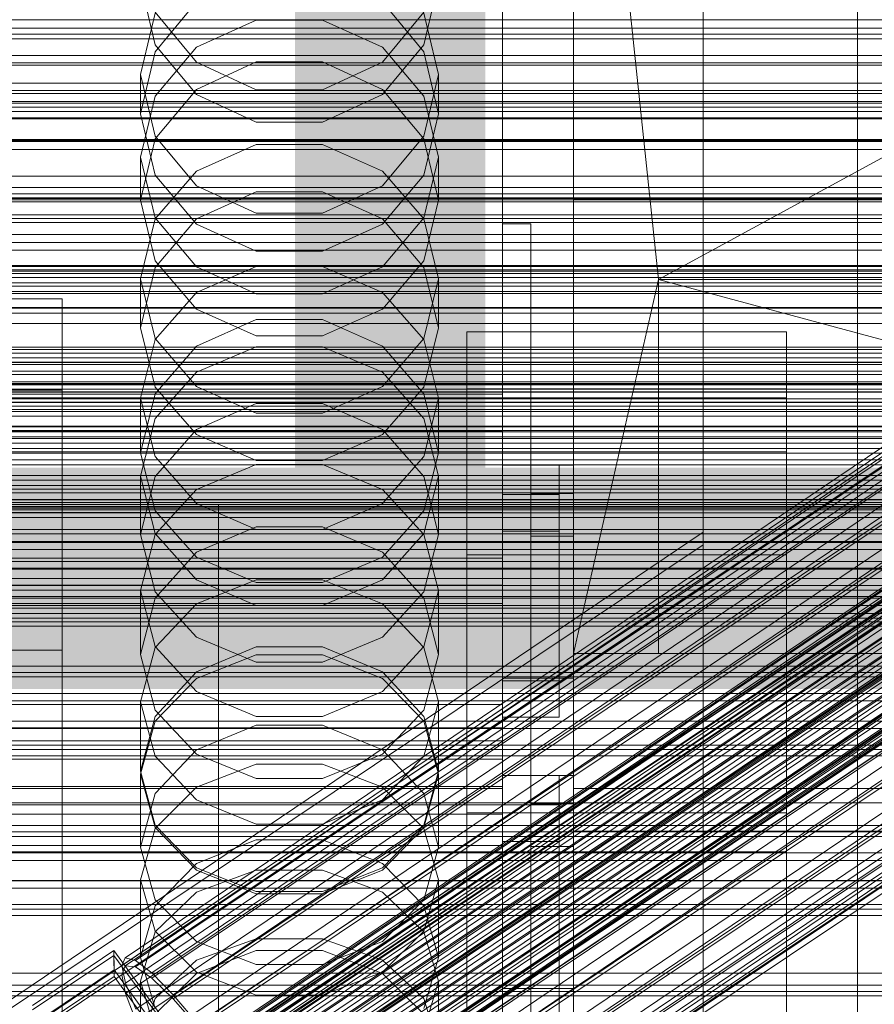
# Model space of a CAD drawing. Header units: millimetres. Extents: x -2233 to 61924, y -68080 to 6847.
# Tile 160 of 256: x 132 to 252, y -34520 to -34382. Entities that reach past the tile are written whole.
import ezdxf

# ---------------------------------------------------------------- set-up
doc = ezdxf.new("R2010")
doc.units = ezdxf.units.MM
for name, color, linetype, lineweight in [('COTAS_O', 1, 'Continuous', 0), ('COTAS_P', 1, 'Continuous', 0), ('frontal_briquetadora', 7, 'Continuous', 0), ('frontal_C01', 7, 'Continuous', 0), ('frontal_C02', 7, 'Continuous', 0), ('frontal_C03', 7, 'Continuous', 0), ('frontal_mezcladora', 7, 'Continuous', 0), ('frontal_secador', 7, 'Continuous', 0), ('frontal_tolva', 7, 'Continuous', 0), ('frontal_tolva-C01', 7, 'Continuous', 0)]:
    doc.layers.add(name, color=color, linetype=linetype, lineweight=lineweight)
doc.dimstyles.new('R19_100', dxfattribs={"dimtxt": 250, "dimasz": 150, "dimexe": 150, "dimexo": 80, "dimgap": 100, "dimtad": 1, "dimtih": 1, "dimtoh": 1, "dimdsep": 46, "dimcen": 0.09, "dimadec": 0, "dimazin": 0, "dimtfac": 1, "dimtdec": 4, "dimtofl": 0, "dimtmove": 0, "dimatfit": 3, "dimfxl": 1, "dimtolj": 1, "dimtzin": 0, "dimarcsym": 0})

# ---------------------------------------------------------------- blocks, each defined once
blk = doc.blocks.new('DIM_R28_48')
at = {"layer": 'COTAS_P'}
for p, q in [((-1750, -34600), (-1600, -34555)), ((2600, -34600), (2450, -34555)), ((-1750, -35500), (-1750, -34600)), ((-1750, -34600), (2600, -34600)), ((-1750, -34600), (-1600, -34645)), ((2600, -34600), (2450, -34645)), ((2600, -35500), (2600, -34600))]:
    blk.add_line(p, q, dxfattribs=at)
blk.add_text('4350 P', height=250, dxfattribs=at).set_placement((425, -34500))
blk = doc.blocks.new('DIM_R28_50')
at = {"layer": 'COTAS_P'}
for p, q in [((1705.78, -34504.95), (1551.9, -34475.9)), ((-194.22, -34704.95), (1705.78, -34504.95)), ((1705.78, -34504.95), (1561.32, -34565.4)), ((1800, -35400), (1705.78, -34504.95)), ((-194.22, -34704.95), (-49.75, -34644.49)), ((-100, -35600), (-194.22, -34704.95)), ((-194.22, -34704.95), (-40.33, -34734))]:
    blk.add_line(p, q, dxfattribs=at)
blk.add_text('1910.5 P', height=250, rotation=6.009, dxfattribs=at).set_placement((745.32, -34505.49))
blk = doc.blocks.new('DIM_R28_52')
at = {"layer": 'COTAS_O'}
for p, q in [((-1725, -33700), (-1575, -33655)), ((1725, -33700), (1575, -33655)), ((-1725, -34400), (-1725, -33700)), ((-1725, -33700), (1725, -33700)), ((-1725, -33700), (-1575, -33745)), ((1725, -33700), (1575, -33745)), ((1725, -34400), (1725, -33700))]:
    blk.add_line(p, q, dxfattribs=at)
blk.add_text('3450 O', height=250, dxfattribs=at).set_placement((0, -33600))
blk = doc.blocks.new('DIM_R28_53')
at = {"layer": 'COTAS_P'}
for p, q in [((-150, -32300), (550, -32300)), ((550, -32300), (505, -32450)), ((550, -34900), (550, -32300)), ((550, -32300), (595, -32450)), ((550, -34900), (505, -34750)), ((550, -34900), (595, -34750)), ((-150, -34900), (550, -34900))]:
    blk.add_line(p, q, dxfattribs=at)
blk.add_text('2600 P', height=250, rotation=90, dxfattribs=at).set_placement((450, -33600))
blk = doc.blocks.new('DIM_R28_56')
at = {"layer": 'COTAS_O'}
for p, q in [((-650, -34200), (-500, -34155)), ((650, -34200), (500, -34155)), ((-650, -34900), (-650, -34200)), ((-650, -34200), (650, -34200)), ((-650, -34200), (-500, -34245)), ((650, -34200), (500, -34245)), ((650, -34900), (650, -34200))]:
    blk.add_line(p, q, dxfattribs=at)
blk.add_text('1300 O', height=250, dxfattribs=at).set_placement((0, -34100))
blk = doc.blocks.new('DIM_R28_61')
at = {"layer": 'COTAS_P'}
for p, q in [((-305, -34680), (395, -34680)), ((395, -34680), (350, -34830)), ((395, -36000), (395, -34680)), ((395, -34680), (440, -34830)), ((395, -36000), (350, -35850)), ((395, -36000), (440, -35850)), ((-305, -36000), (395, -36000))]:
    blk.add_line(p, q, dxfattribs=at)
blk.add_text('1320 P', height=250, rotation=90, dxfattribs=at).set_placement((295, -35340))

msp = doc.modelspace()

# ---------------------------------------------------------------- linework, layer by layer
at = {"layer": 'frontal_briquetadora'}
for p, q in [((210, -34680), (210, -33820)), ((210, -34060), (210, -34490)), ((210, -34496), (210, -34060)), ((210, -34680), (210, -34260)), ((210, -34496), (210, -34260)), ((210, -34305), (210, -34471)), ((222, -34418.333), (210, -34305)), ((210, -34680), (210, -34305)), ((210, -34305), (210, -34496)), ((430, -34305), (222, -34418.333)), ((200, -34383.153), (200, -34372.127)), ((200, -34383.24), (200, -34372.205)), ((200, -34372.717), (200, -34391.832)), ((200, -34373.318), (200, -34392.425)), ((200, -34393.018), (200, -34373.92)), ((200, -34375.844), (200, -34386.064)), ((200, -34375.925), (200, -34386.153)), ((151.08, -34385.296), (149, -34376.522)), ((191, -34376.522), (188.92, -34385.296)), ((151.08, -34386.283), (156.906, -34379.254)), ((183.094, -34379.254), (188.92, -34386.283)), ((200, -34379.318), (200, -34388.707)), ((200, -34379.401), (200, -34388.798)), ((151.08, -34380.809), (149, -34389.484)), ((151.08, -34380.664), (156.907, -34387.722)), ((183.093, -34387.722), (188.92, -34380.664)), ((191, -34389.484), (188.92, -34380.809)), ((156.907, -34385.622), (165.327, -34381.804)), ((165.327, -34381.804), (174.673, -34381.804)), ((174.673, -34381.804), (183.093, -34385.622)), ((200, -34391.516), (200, -34383.153)), ((200, -34391.61), (200, -34383.24)), ((156.906, -34392.292), (151.08, -34385.296)), ((151.08, -34392.502), (156.907, -34385.622)), ((183.093, -34385.622), (188.92, -34392.502)), ((188.92, -34385.296), (183.094, -34392.292)), ((149, -34394.99), (151.08, -34386.283)), ((188.92, -34386.283), (191, -34394.99)), ((200, -34386.064), (200, -34393.549)), ((200, -34386.153), (200, -34393.644)), ((165.326, -34387.688), (156.906, -34391.571)), ((156.907, -34387.722), (165.327, -34391.639)), ((174.674, -34387.688), (165.326, -34387.688)), ((174.673, -34391.639), (183.093, -34387.722)), ((183.094, -34391.571), (174.674, -34387.688)), ((149, -34389.484), (149, -34394.99)), ((149, -34389.484), (151.08, -34398.159)), ((188.92, -34398.159), (191, -34389.484)), ((191, -34389.484), (191, -34394.99)), ((200, -34388.707), (200, -34395.296)), ((200, -34388.798), (200, -34395.393)), ((149, -34401.081), (151.08, -34392.502)), ((156.906, -34391.571), (151.08, -34398.53)), ((165.326, -34396.159), (156.906, -34392.292)), ((165.327, -34391.639), (174.673, -34391.639)), ((183.094, -34392.292), (174.674, -34396.159)), ((188.92, -34398.53), (183.094, -34391.571)), ((188.92, -34392.502), (191, -34401.081)), ((200, -34397.01), (200, -34391.516)), ((200, -34397.108), (200, -34391.61)), ((200, -34391.832), (200, -34410.648)), ((200, -34392.425), (200, -34411.23)), ((200, -34411.813), (200, -34393.018)), ((200, -34393.549), (200, -34398.115)), ((200, -34393.644), (200, -34398.214)), ((151.08, -34403.634), (149, -34394.99)), ((191, -34394.99), (188.92, -34403.634)), ((200, -34395.296), (200, -34398.924)), ((200, -34395.393), (200, -34399.023)), ((174.674, -34396.159), (165.326, -34396.159)), ((151.08, -34398.159), (156.907, -34405.116)), ((183.093, -34405.116), (188.92, -34398.159)), ((200, -34399.5), (200, -34397.01)), ((200, -34399.6), (200, -34397.108)), ((200, -34398.115), (200, -34399.65)), ((200, -34398.214), (200, -34399.75)), ((210, -34399.964), (210, -34398.226)), ((151.08, -34398.53), (149, -34407.145)), ((156.907, -34403.051), (165.327, -34399.304)), ((165.327, -34399.304), (174.673, -34399.304)), ((174.673, -34399.304), (183.093, -34403.051)), ((191, -34407.145), (188.92, -34398.53)), ((200, -34398.924), (200, -34399.5)), ((200, -34399.023), (200, -34399.6)), ((149, -34401.081), (149, -34407.145)), ((151.08, -34409.66), (149, -34401.081)), ((191, -34401.081), (188.92, -34409.66)), ((191, -34401.081), (191, -34407.145)), ((210, -34403.095), (210, -34399.964)), ((151.08, -34409.801), (156.907, -34403.051)), ((156.906, -34410.517), (151.08, -34403.634)), ((183.093, -34403.051), (188.92, -34409.801)), ((188.92, -34403.634), (183.094, -34410.517)), ((210, -34407), (210, -34403.095)), ((156.907, -34405.116), (165.327, -34408.976)), ((174.673, -34408.976), (183.093, -34405.116)), ((165.326, -34405.988), (156.906, -34409.807)), ((174.674, -34405.988), (165.326, -34405.988)), ((183.094, -34409.807), (174.674, -34405.988)), ((149, -34407.145), (151.08, -34415.689)), ((188.92, -34415.689), (191, -34407.145)), ((210, -34407), (452, -34407)), ((210, -34407), (210, -34410.905)), ((165.327, -34408.976), (174.673, -34408.976)), ((149, -34418.219), (151.08, -34409.801)), ((156.907, -34416.54), (151.08, -34409.66)), ((156.906, -34409.807), (151.08, -34416.648)), ((165.326, -34414.319), (156.906, -34410.517)), ((183.094, -34410.517), (174.674, -34414.319)), ((188.92, -34409.66), (183.093, -34416.54)), ((188.92, -34416.648), (183.094, -34409.807)), ((188.92, -34409.801), (191, -34418.219)), ((200, -34454.149), (200, -34410.477)), ((200, -34410.477), (200, -34448.619)), ((204, -34410.477), (200, -34410.477)), ((200, -34410.648), (200, -34429.115)), ((204, -34410.477), (204, -34454.149)), ((204, -34448.619), (204, -34410.477)), ((200, -34411.23), (200, -34429.686)), ((200, -34430.257), (200, -34411.813)), ((210, -34410.905), (210, -34414.036)), ((174.674, -34414.319), (165.326, -34414.319)), ((210, -34414.036), (210, -34415.774)), ((151.08, -34415.689), (156.906, -34422.488)), ((183.094, -34422.488), (188.92, -34415.689)), ((151.08, -34416.648), (149, -34425.108)), ((165.327, -34416.505), (156.907, -34420.17)), ((165.327, -34420.358), (156.907, -34416.54)), ((174.673, -34416.505), (165.327, -34416.505)), ((183.093, -34420.17), (174.673, -34416.505)), ((183.093, -34416.54), (174.673, -34420.358)), ((191, -34425.108), (188.92, -34416.648)), ((149, -34418.219), (149, -34425.108)), ((149, -34418.219), (151.08, -34426.637)), ((188.92, -34426.637), (191, -34418.219)), ((191, -34418.219), (191, -34425.108)), ((222, -34418.333), (210, -34471)), ((222, -34471), (222, -34418.333)), ((222, -34418.333), (418, -34418.333)), ((418, -34471), (222, -34418.333)), ((156.907, -34420.17), (151.08, -34426.776)), ((174.673, -34420.358), (165.327, -34420.358)), ((188.92, -34426.776), (183.093, -34420.17)), ((156.906, -34422.488), (165.326, -34426.241)), ((174.674, -34426.241), (183.094, -34422.488)), ((156.906, -34427.72), (165.326, -34423.972)), ((165.326, -34423.972), (174.674, -34423.972)), ((174.674, -34423.972), (183.094, -34427.72)), ((151.08, -34433.486), (149, -34425.108)), ((191, -34425.108), (188.92, -34433.486)), ((151.08, -34426.776), (149, -34435.012)), ((151.08, -34426.637), (156.907, -34433.388)), ((165.326, -34426.241), (174.674, -34426.241)), ((183.093, -34433.388), (188.92, -34426.637)), ((191, -34435.012), (188.92, -34426.776)), ((151.08, -34434.426), (156.906, -34427.72)), ((156.907, -34431.392), (165.327, -34427.785)), ((165.327, -34427.785), (174.673, -34427.785)), ((174.673, -34427.785), (183.093, -34431.392)), ((183.094, -34427.72), (188.92, -34434.426)), ((200, -34429.115), (200, -34447.187)), ((200, -34429.686), (200, -34447.745)), ((151.08, -34437.891), (156.907, -34431.392)), ((183.093, -34431.392), (188.92, -34437.891)), ((200, -34448.302), (200, -34430.257)), ((156.906, -34440.145), (151.08, -34433.486)), ((156.907, -34433.388), (165.327, -34437.134)), ((174.673, -34437.134), (183.093, -34433.388)), ((188.92, -34433.486), (183.094, -34440.145)), ((200, -34434.477), (-160, -34434.477)), ((149, -34442.708), (151.08, -34434.426)), ((149, -34435.012), (149, -34442.708)), ((149, -34435.012), (151.08, -34443.249)), ((165.326, -34435.765), (156.906, -34439.459)), ((174.674, -34435.765), (165.326, -34435.765)), ((183.094, -34439.459), (174.674, -34435.765)), ((188.92, -34434.426), (191, -34442.708)), ((188.92, -34443.249), (191, -34435.012)), ((191, -34435.012), (191, -34442.708)), ((200, -34478.149), (200, -34434.477)), ((200, -34439.62), (200, -34434.477)), ((165.327, -34437.134), (174.673, -34437.134)), ((149, -34445.996), (151.08, -34437.891)), ((188.92, -34437.891), (191, -34445.996)), ((-160, -34439.62), (200, -34439.62)), ((156.906, -34439.459), (151.08, -34446.067)), ((188.92, -34446.067), (183.094, -34439.459)), ((200, -34441.272), (200, -34438.696)), ((200, -34438.696), (200, -34442.962)), ((200, -34439.62), (200, -34483.291)), ((165.326, -34443.818), (156.906, -34440.145)), ((183.094, -34440.145), (174.674, -34443.818)), ((200, -34450.299), (200, -34441.272)), ((151.08, -34450.901), (149, -34442.708)), ((151.08, -34443.249), (156.907, -34449.855)), ((174.674, -34443.818), (165.326, -34443.818)), ((183.093, -34449.855), (188.92, -34443.249)), ((191, -34442.708), (188.92, -34450.901)), ((200, -34442.962), (200, -34453.421)), ((156.907, -34447.906), (165.327, -34444.394)), ((165.327, -34444.394), (174.673, -34444.394)), ((174.673, -34444.394), (183.093, -34447.906)), ((200, -34444.477), (208, -34444.477)), ((200, -34474.477), (200, -34444.477)), ((200, -34448.416), (200, -34444.991)), ((208, -34444.477), (210, -34444.477)), ((208, -34474.477), (208, -34444.477)), ((210, -34474.477), (210, -34444.477)), ((149, -34445.996), (149, -34454.221)), ((151.08, -34454.101), (149, -34445.996)), ((151.08, -34446.067), (149, -34454.221)), ((191, -34445.996), (188.92, -34454.101)), ((191, -34454.221), (188.92, -34446.067)), ((191, -34445.996), (191, -34454.221)), ((151.08, -34454.234), (156.907, -34447.906)), ((183.093, -34447.906), (188.92, -34454.234)), ((200, -34447.187), (200, -34464.816)), ((200, -34447.745), (200, -34465.36)), ((200, -34465.903), (200, -34448.302)), ((200, -34458.171), (200, -34448.416)), ((200, -34448.619), (200, -34492.29)), ((200, -34448.619), (204, -34448.619)), ((200, -34448.619), (200, -34474.822)), ((200, -34453.761), (200, -34448.619)), ((200, -34448.619), (208, -34448.619)), ((204, -34448.477), (210, -34448.477)), ((204, -34454.477), (204, -34448.477)), ((204, -34492.29), (204, -34448.619)), ((208, -34474.822), (208, -34448.619)), ((208, -34448.619), (208, -34453.761)), ((210, -34454.477), (210, -34448.477)), ((156.906, -34457.404), (151.08, -34450.901)), ((156.907, -34449.855), (165.327, -34453.52)), ((174.673, -34453.52), (183.093, -34449.855)), ((188.92, -34450.901), (183.094, -34457.404)), ((200, -34464.401), (200, -34450.299)), ((200, -34453.453), (200, -34450.877)), ((200, -34450.877), (200, -34455.143)), ((200, -34451.11), (-160, -34451.11)), ((200, -34483.291), (200, -34451.11)), ((200, -34457.538), (200, -34451.11)), ((165.326, -34453.127), (156.906, -34456.734)), ((174.674, -34453.127), (165.326, -34453.127)), ((165.327, -34453.52), (174.673, -34453.52)), ((183.094, -34456.734), (174.674, -34453.127)), ((200, -34453.421), (200, -34468.481)), ((200, -34462.48), (200, -34453.453)), ((200, -34479.964), (200, -34453.761)), ((208, -34453.761), (200, -34453.761)), ((208, -34453.761), (208, -34479.964)), ((149, -34454.221), (151.08, -34462.278)), ((149, -34462.125), (151.08, -34454.234)), ((156.907, -34460.601), (151.08, -34454.101)), ((188.92, -34454.101), (183.093, -34460.601)), ((188.92, -34462.278), (191, -34454.221)), ((188.92, -34454.234), (191, -34462.125)), ((200, -34674), (200, -34454.149)), ((200, -34454.149), (200, -34492.29)), ((204, -34454.149), (200, -34454.149)), ((200, -34455.143), (200, -34465.602)), ((204, -34454.149), (204, -34674)), ((204, -34492.29), (204, -34454.149)), ((204, -34454.477), (210, -34454.477)), ((-160, -34457.538), (200, -34457.538)), ((156.906, -34456.734), (151.08, -34463.181)), ((165.326, -34460.988), (156.906, -34457.404)), ((183.094, -34457.404), (174.674, -34460.988)), ((188.92, -34463.18), (183.094, -34456.734)), ((200, -34457.538), (200, -34489.719)), ((200, -34472.77), (200, -34458.171)), ((165.327, -34460.596), (156.907, -34464.004)), ((165.327, -34464.208), (156.907, -34460.601)), ((174.673, -34460.596), (165.327, -34460.596)), ((183.093, -34464.004), (174.673, -34460.596)), ((183.093, -34460.601), (174.673, -34464.208)), ((200, -34461.368), (-160, -34461.368)), ((174.674, -34460.988), (165.326, -34460.988)), ((200, -34489.719), (200, -34461.368)), ((200, -34463.94), (200, -34461.368)), ((149, -34462.125), (149, -34471.125)), ((149, -34462.125), (151.08, -34470.016)), ((151.08, -34463.181), (149, -34471.125)), ((151.08, -34462.278), (156.906, -34468.668)), ((183.094, -34468.668), (188.92, -34462.278)), ((188.92, -34470.016), (191, -34462.125)), ((191, -34471.125), (188.92, -34463.18)), ((191, -34462.125), (191, -34471.125)), ((200, -34476.582), (200, -34462.48)), ((-160, -34463.94), (200, -34463.94)), ((156.907, -34464.004), (151.08, -34470.145)), ((174.673, -34464.208), (165.327, -34464.208)), ((188.92, -34470.145), (183.093, -34464.004)), ((200, -34463.94), (200, -34492.29)), ((200, -34481.433), (200, -34464.401)), ((200, -34464.816), (200, -34481.959)), ((200, -34465.36), (200, -34482.486)), ((200, -34465.602), (200, -34480.662)), ((200, -34483.013), (200, -34465.903)), ((156.906, -34468.668), (165.326, -34472.188)), ((174.674, -34472.188), (183.094, -34468.668)), ((200, -34468.481), (200, -34485.849)), ((151.08, -34470.145), (149, -34477.803)), ((151.08, -34470.016), (156.907, -34476.344)), ((156.906, -34473.572), (165.326, -34470.06)), ((165.326, -34470.06), (174.674, -34470.06)), ((174.674, -34470.06), (183.094, -34473.572)), ((183.093, -34476.344), (188.92, -34470.016)), ((191, -34477.803), (188.92, -34470.145)), ((151.08, -34478.964), (149, -34471.125)), ((156.907, -34474.485), (165.327, -34471.151)), ((165.327, -34471.151), (174.673, -34471.151)), ((174.673, -34471.151), (183.093, -34474.485)), ((191, -34471.125), (188.92, -34478.964)), ((210, -34471), (222, -34471)), ((210, -34471), (430, -34471)), ((210, -34471), (210, -34680)), ((210, -34471), (210, -34496)), ((430, -34471), (222, -34471)), ((418, -34471), (222, -34471)), ((165.326, -34472.188), (174.674, -34472.188)), ((200, -34489.991), (200, -34472.77)), ((151.08, -34479.841), (156.906, -34473.572)), ((151.08, -34480.494), (156.907, -34474.485)), ((183.093, -34474.485), (188.92, -34480.494)), ((183.094, -34473.572), (188.92, -34479.841)), ((200, -34474.477), (208, -34474.477)), ((208, -34474.477), (210, -34474.477)), ((200, -34474.822), (200, -34479.964)), ((208, -34474.822), (200, -34474.822)), ((208, -34479.964), (208, -34474.822)), ((156.907, -34476.344), (165.327, -34479.856)), ((174.673, -34479.856), (183.093, -34476.344)), ((200, -34493.614), (200, -34476.582)), ((200, -34478.149), (-160, -34478.149)), ((149, -34477.803), (149, -34487.557)), ((149, -34477.803), (151.08, -34485.461)), ((188.92, -34485.461), (191, -34477.803)), ((191, -34477.803), (191, -34487.557)), ((200, -34698), (200, -34478.149)), ((200, -34483.291), (200, -34478.149)), ((149, -34487.557), (151.08, -34479.841)), ((156.906, -34485.172), (151.08, -34478.964)), ((165.327, -34479.856), (174.673, -34479.856)), ((188.92, -34478.964), (183.094, -34485.172)), ((188.92, -34479.841), (191, -34487.557)), ((208, -34479.964), (200, -34479.964)), ((-160, -34481.433), (200, -34481.433)), ((149, -34487.986), (151.08, -34480.494)), ((165.326, -34481.091), (156.906, -34484.534)), ((174.674, -34481.091), (165.326, -34481.091)), ((183.094, -34484.534), (174.674, -34481.091)), ((188.92, -34480.494), (191, -34487.986)), ((200, -34480.662), (200, -34498.03)), ((200, -34498.801), (200, -34481.433)), ((200, -34481.959), (200, -34498.57)), ((200, -34482.486), (200, -34499.08)), ((-160, -34483.291), (200, -34483.291)), ((200, -34499.589), (200, -34483.013)), ((200, -34483.291), (200, -34703.142)), ((200, -34691.652), (200, -34483.291)), ((200, -34489.719), (200, -34483.291)), ((156.906, -34484.534), (151.08, -34490.676)), ((151.08, -34485.461), (156.907, -34491.602)), ((165.326, -34488.588), (156.906, -34485.172)), ((183.094, -34485.172), (174.674, -34488.588)), ((183.093, -34491.602), (188.92, -34485.461)), ((188.92, -34490.676), (183.094, -34484.534)), ((-160, -34485.849), (200, -34485.849)), ((156.907, -34489.803), (165.327, -34486.586)), ((165.327, -34486.586), (174.673, -34486.586)), ((174.673, -34486.586), (183.093, -34489.803)), ((200, -34485.849), (200, -34502.881)), ((151.08, -34495.158), (149, -34487.557)), ((149, -34487.986), (149, -34498.23)), ((151.08, -34495.478), (149, -34487.986)), ((191, -34487.557), (188.92, -34495.158)), ((191, -34487.986), (188.92, -34495.478)), ((191, -34487.986), (191, -34498.23)), ((200, -34488.149), (208, -34488.149)), ((200, -34518.149), (200, -34488.149)), ((208, -34488.149), (210, -34488.149)), ((208, -34518.149), (208, -34488.149)), ((210, -34518.149), (210, -34488.149)), ((-160, -34489.719), (200, -34489.719)), ((151.08, -34495.6), (156.907, -34489.803)), ((174.674, -34488.588), (165.326, -34488.588)), ((183.093, -34489.803), (188.92, -34495.6)), ((200, -34489.719), (200, -34698.08)), ((200, -34692.717), (200, -34489.719)), ((200, -34492.29), (200, -34489.719)), ((-160, -34489.991), (200, -34489.991)), ((151.08, -34490.676), (149, -34498.23)), ((191, -34498.23), (188.92, -34490.676)), ((200, -34489.991), (200, -34507.212)), ((430, -34490), (210, -34490)), ((-160, -34492.29), (200, -34492.29)), ((156.907, -34491.602), (165.327, -34495.01)), ((174.673, -34495.01), (183.093, -34491.602)), ((200, -34492.29), (200, -34695.288)), ((200, -34492.29), (204, -34492.29)), ((200, -34492.29), (200, -34689.16)), ((200, -34497.432), (200, -34492.29)), ((200, -34492.29), (208, -34492.29)), ((204, -34492.149), (210, -34492.149)), ((204, -34498.149), (204, -34492.149)), ((204, -34695.288), (204, -34492.29)), ((208, -34689.16), (208, -34492.29)), ((208, -34492.29), (208, -34497.432)), ((210, -34498.149), (210, -34492.149)), ((-160, -34493.614), (200, -34493.614)), ((200, -34510.982), (200, -34493.614)), ((156.906, -34501.17), (151.08, -34495.158)), ((165.327, -34495.01), (174.673, -34495.01)), ((188.92, -34495.158), (183.094, -34501.17)), ((149, -34502.829), (151.08, -34495.6)), ((156.907, -34501.486), (151.08, -34495.478)), ((188.92, -34495.478), (183.093, -34501.486)), ((188.92, -34495.6), (191, -34502.829)), ((210, -34496), (430, -34496)), ((210, -34496), (210, -34680)), ((-160, -34498.03), (200, -34498.03)), ((165.326, -34497.219), (156.906, -34500.552)), ((174.674, -34497.219), (165.326, -34497.219)), ((183.094, -34500.552), (174.674, -34497.219)), ((200, -34694.302), (200, -34497.432)), ((208, -34497.432), (200, -34497.432)), ((200, -34498.03), (200, -34515.062)), ((204, -34498.149), (210, -34498.149)), ((208, -34497.432), (208, -34694.302)), ((149, -34498.23), (151.08, -34505.662)), ((188.92, -34505.662), (191, -34498.23)), ((200, -34498.57), (200, -34514.607)), ((200, -34513.861), (200, -34498.801)), ((200, -34499.08), (200, -34515.099)), ((156.906, -34500.552), (151.08, -34506.493)), ((188.92, -34506.493), (183.094, -34500.552)), ((200, -34515.589), (200, -34499.589)), ((165.326, -34504.474), (156.906, -34501.17)), ((165.327, -34504.82), (156.907, -34501.486)), ((165.327, -34501.512), (156.907, -34504.604)), ((174.673, -34501.512), (165.327, -34501.512)), ((183.093, -34501.486), (174.673, -34504.82)), ((183.093, -34504.604), (174.673, -34501.512)), ((183.094, -34501.17), (174.674, -34504.474)), ((149, -34502.829), (149, -34513.787)), ((149, -34502.829), (151.08, -34510.058)), ((188.92, -34510.058), (191, -34502.829)), ((191, -34502.829), (191, -34513.787)), ((200, -34502.881), (200, -34516.984)), ((156.907, -34504.604), (151.08, -34510.176)), ((174.674, -34504.474), (165.326, -34504.474)), ((174.673, -34504.82), (165.327, -34504.82)), ((188.92, -34510.176), (183.093, -34504.604)), ((151.08, -34505.662), (156.906, -34511.534)), ((183.094, -34511.534), (188.92, -34505.662)), ((151.08, -34506.493), (149, -34513.787)), ((191, -34513.787), (188.92, -34506.493)), ((200, -34507.212), (200, -34521.811)), ((151.08, -34510.176), (149, -34517.123)), ((151.08, -34510.058), (156.907, -34515.855)), ((183.093, -34515.855), (188.92, -34510.058)), ((191, -34517.123), (188.92, -34510.176)), ((156.906, -34511.534), (165.326, -34514.76)), ((156.907, -34514.166), (165.327, -34511.161)), ((165.327, -34511.161), (174.673, -34511.161)), ((174.673, -34511.161), (183.093, -34514.166)), ((174.674, -34514.76), (183.094, -34511.534)), ((200, -34526.043), (200, -34510.982)), ((156.906, -34516.027), (165.326, -34512.811)), ((165.326, -34512.811), (174.674, -34512.811)), ((174.674, -34512.811), (183.094, -34516.027)), ((151.08, -34520.952), (149, -34513.787)), ((151.08, -34519.58), (156.907, -34514.166)), ((165.326, -34514.76), (174.674, -34514.76)), ((183.093, -34514.166), (188.92, -34519.58)), ((191, -34513.787), (188.92, -34520.952)), ((200, -34524.321), (200, -34513.861)), ((200, -34514.607), (200, -34530.029)), ((151.08, -34521.752), (156.906, -34516.027)), ((156.907, -34515.855), (165.327, -34519.072)), ((174.673, -34519.072), (183.093, -34515.855)), ((183.094, -34516.027), (188.92, -34521.752)), ((200, -34515.062), (200, -34529.165)), ((200, -34515.099), (200, -34530.501)), ((200, -34530.972), (200, -34515.589)), ((149, -34517.123), (149, -34528.769)), ((149, -34517.123), (151.08, -34524.071)), ((188.92, -34524.071), (191, -34517.123)), ((191, -34517.123), (191, -34528.769)), ((200, -34516.984), (200, -34526.011)), ((200, -34518.149), (208, -34518.149)), ((208, -34518.149), (210, -34518.149)), ((149, -34526.331), (151.08, -34519.58)), ((165.327, -34519.072), (174.673, -34519.072)), ((188.92, -34519.58), (191, -34526.331))]:
    msp.add_line(p, q, dxfattribs=at)
at = {"layer": 'frontal_C01'}
for p, q in [((250, -35948.844), (250, -33373.251)), ((250, -33378.064), (250, -35953.656)), ((228.298, -34453.88), (228.298, -34191.267)), ((228.298, -34197.047), (228.298, -34459.66)), ((146.872, -34513.845), (331.181, -34389.51)), ((148.32, -34514.194), (332.629, -34389.859)), ((146.383, -34514.934), (330.692, -34390.6)), ((150.629, -34515.959), (334.938, -34391.624)), ((141.045, -34537.815), (354.844, -34393.587)), ((141.218, -34537.429), (355.017, -34393.2)), ((141.731, -34537.552), (355.53, -34393.324)), ((142.549, -34538.178), (356.348, -34393.95)), ((146.887, -34517.389), (331.197, -34393.055)), ((141.224, -34538.685), (355.022, -34394.456)), ((143.617, -34539.262), (357.415, -34395.034)), ((153.641, -34519.019), (337.95, -34394.685)), ((141.742, -34539.979), (355.541, -34395.751)), ((144.861, -34540.732), (358.659, -34396.503)), ((148.35, -34521.042), (332.659, -34396.708)), ((142.565, -34541.61), (356.363, -34397.381)), ((359.995, -34398.258), (146.196, -34542.486)), ((143.635, -34543.465), (357.434, -34399.237)), ((157.152, -34523.166), (341.461, -34398.832)), ((147.533, -34544.406), (361.332, -34400.177)), ((144.881, -34545.419), (358.68, -34401.191)), ((148.779, -34546.36), (362.578, -34402.132)), ((150.672, -34525.644), (334.981, -34401.309)), ((146.218, -34547.339), (360.017, -34403.111)), ((345.231, -34403.783), (160.922, -34528.118)), ((147.554, -34549.093), (361.352, -34404.865)), ((149.85, -34548.216), (363.648, -34403.987)), ((148.798, -34550.563), (362.596, -34406.335)), ((150.672, -34549.846), (364.471, -34405.618)), ((153.694, -34530.881), (338.003, -34406.546)), ((149.865, -34551.647), (363.664, -34407.419)), ((150.683, -34552.273), (364.482, -34408.044)), ((151.191, -34551.14), (364.989, -34406.912)), ((151.369, -34552.01), (365.168, -34407.782)), ((151.196, -34552.396), (364.995, -34408.168)), ((164.693, -34533.535), (349.002, -34409.201)), ((157.211, -34536.396), (341.52, -34412.061)), ((168.21, -34539.051), (352.519, -34414.716)), ((160.982, -34541.814), (345.291, -34417.479)), ((171.232, -34544.288), (355.541, -34419.953)), ((164.752, -34546.765), (349.061, -34422.43)), ((173.554, -34548.889), (357.863, -34424.555)), ((168.263, -34550.912), (352.572, -34426.577)), ((175.016, -34552.542), (359.326, -34428.207)), ((171.275, -34553.972), (355.584, -34429.638)), ((173.584, -34555.737), (357.893, -34431.403)), ((175.521, -34554.997), (359.83, -34430.662)), ((175.032, -34556.087), (359.341, -34431.752)), ((228.298, -34453.88), (130, -34520.192)), ((228.298, -34716.493), (228.298, -34453.88)), ((228.298, -34453.88), (228.298, -34459.66)), ((130, -34525.972), (228.298, -34459.66)), ((228.298, -34459.66), (228.298, -34722.274)), ((133.809, -34520.559), (145.277, -34512.823)), ((145.277, -34512.823), (145.289, -34515.519)), ((145.277, -34512.823), (172.809, -34550.677)), ((146.383, -34514.934), (146.872, -34513.845)), ((146.872, -34513.845), (148.32, -34514.194)), ((148.32, -34514.194), (150.629, -34515.959)), ((145.289, -34515.519), (133.821, -34523.256)), ((172.821, -34553.374), (145.289, -34515.519)), ((146.887, -34517.389), (146.383, -34514.934)), ((150.629, -34515.959), (153.641, -34519.019)), ((148.35, -34521.042), (146.887, -34517.389)), ((153.641, -34519.019), (157.152, -34523.166))]:
    msp.add_line(p, q, dxfattribs=at)
at = {"layer": 'frontal_C02'}
for p, q in [((250, -35767.183), (250, -32921.727)), ((250, -32926.497), (250, -35771.953)), ((228.298, -34455.696), (228.298, -34165.201)), ((228.298, -34170.932), (228.298, -34461.426)), ((146.872, -34514.939), (331.181, -34391.684)), ((148.32, -34515.097), (332.629, -34391.842)), ((146.383, -34516.222), (330.692, -34392.967)), ((150.629, -34516.684), (334.938, -34393.43)), ((141.218, -34538.448), (355.017, -34395.472)), ((141.731, -34538.504), (355.53, -34395.528)), ((141.045, -34538.902), (354.844, -34395.927)), ((141.224, -34539.836), (355.022, -34396.861)), ((142.549, -34539.066), (356.348, -34396.091)), ((146.887, -34518.858), (331.197, -34395.603)), ((153.641, -34519.593), (337.95, -34396.339)), ((141.742, -34541.186), (355.541, -34398.211)), ((143.617, -34540.097), (357.415, -34397.122)), ((144.861, -34541.526), (358.659, -34398.55)), ((148.35, -34522.667), (332.659, -34399.413)), ((142.565, -34542.86), (356.363, -34399.884)), ((359.995, -34400.28), (146.196, -34543.255)), ((157.152, -34523.626), (341.461, -34400.371)), ((143.635, -34544.743), (357.434, -34401.768)), ((147.533, -34545.168), (361.332, -34402.192)), ((144.881, -34546.708), (358.68, -34403.733)), ((148.779, -34547.132), (362.578, -34404.157)), ((150.672, -34527.39), (334.981, -34404.136)), ((345.231, -34405.252), (160.922, -34528.507)), ((146.218, -34548.62), (360.017, -34405.645)), ((149.85, -34549.016), (363.648, -34406.04)), ((147.554, -34550.35), (361.352, -34407.374)), ((150.672, -34550.689), (364.471, -34407.714)), ((148.798, -34551.779), (362.596, -34408.803)), ((151.191, -34552.039), (364.989, -34409.064)), ((149.865, -34552.809), (363.664, -34409.834)), ((150.683, -34553.372), (364.482, -34410.397)), ((151.196, -34553.428), (364.995, -34410.452)), ((151.369, -34552.973), (365.168, -34409.998)), ((153.694, -34532.706), (338.003, -34409.451)), ((164.693, -34533.904), (349.002, -34410.649)), ((157.211, -34538.251), (341.52, -34414.996)), ((168.21, -34539.449), (352.519, -34416.194)), ((-311.15, -34416.368), (311.15, -34416.368)), ((-311.15, -34416.964), (311.15, -34416.964)), ((-311.15, -34417.501), (311.15, -34417.501)), ((-311.15, -34419.249), (311.15, -34419.249)), ((-311.15, -34420.287), (311.15, -34420.287)), ((160.982, -34543.648), (345.291, -34420.393)), ((171.232, -34544.764), (355.541, -34421.51)), ((-311.15, -34423.068), (311.15, -34423.068)), ((-311.15, -34424.535), (311.15, -34424.535)), ((164.752, -34548.529), (349.061, -34425.274)), ((173.554, -34549.488), (357.863, -34426.233)), ((-311.15, -34428.159), (311.15, -34428.159)), ((-311.15, -34429.956), (311.15, -34429.956)), ((168.263, -34552.561), (352.572, -34429.307)), ((175.016, -34553.297), (359.326, -34430.042)), ((-440, -34432.754), (440, -34432.754)), ((-440, -34432.965), (440, -34432.965)), ((171.275, -34555.471), (355.584, -34432.216)), ((175.521, -34555.933), (359.83, -34432.678)), ((-440, -34433.156), (440, -34433.156)), ((-440, -34433.775), (440, -34433.775)), ((-440, -34434.143), (440, -34434.143)), ((311.15, -34434.176), (-311.15, -34434.176)), ((173.584, -34557.058), (357.893, -34433.803)), ((175.032, -34557.216), (359.341, -34433.961)), ((-440, -34435.128), (440, -34435.128)), ((-440, -34435.648), (440, -34435.648)), ((-440, -34436.932), (440, -34436.932)), ((-311.15, -34436.18), (311.15, -34436.18)), ((-440, -34437.569), (440, -34437.569)), ((440, -34439.064), (-440, -34439.064)), ((-440, -34439.774), (440, -34439.774)), ((-311.15, -34440.709), (311.15, -34440.709)), ((-440, -34441.379), (440, -34441.379)), ((-440, -34442.114), (440, -34442.114)), ((-440, -34443.719), (440, -34443.719)), ((-311.15, -34442.784), (311.15, -34442.784)), ((-440, -34444.429), (440, -34444.429)), ((-440, -34445.925), (440, -34445.925)), ((-440, -34446.561), (440, -34446.561)), ((-440, -34447.845), (440, -34447.845)), ((-311.15, -34447.313), (311.15, -34447.313)), ((-440, -34448.365), (440, -34448.365)), ((-440, -34449.351), (440, -34449.351)), ((-311.15, -34449.317), (311.15, -34449.317)), ((-440, -34449.718), (440, -34449.718)), ((-440, -34450.338), (440, -34450.338)), ((-440, -34450.528), (440, -34450.528)), ((-440, -34450.739), (440, -34450.739)), ((-311.15, -34453.538), (311.15, -34453.538)), ((-311.15, -34455.334), (311.15, -34455.334)), ((228.298, -34455.696), (130, -34521.432)), ((228.298, -34746.19), (228.298, -34455.696)), ((228.298, -34455.696), (228.298, -34461.426)), ((-311.15, -34458.959), (311.15, -34458.959)), ((-311.15, -34460.426), (311.15, -34460.426)), ((130, -34527.162), (228.298, -34461.426)), ((228.298, -34461.426), (228.298, -34751.921)), ((-311.15, -34463.207), (311.15, -34463.207)), ((-311.15, -34464.244), (311.15, -34464.244)), ((-311.15, -34465.992), (311.15, -34465.992)), ((-311.15, -34466.529), (311.15, -34466.529)), ((-311.15, -34467.125), (311.15, -34467.125)), ((133.809, -34521.151), (145.277, -34513.482)), ((145.277, -34513.482), (145.289, -34516.463)), ((145.277, -34513.482), (172.809, -34551.005)), ((146.383, -34516.222), (146.872, -34514.939)), ((146.872, -34514.939), (148.32, -34515.097)), ((148.32, -34515.097), (150.629, -34516.684)), ((145.289, -34516.463), (133.821, -34524.132)), ((172.821, -34553.985), (145.289, -34516.463)), ((146.887, -34518.858), (146.383, -34516.222)), ((150.629, -34516.684), (153.641, -34519.593)), ((148.35, -34522.667), (146.887, -34518.858)), ((153.641, -34519.593), (157.152, -34523.626))]:
    msp.add_line(p, q, dxfattribs=at)
at = {"layer": 'frontal_C03'}
for p, q in [((1250, -34382.923), (-1250, -34382.923)), ((1250, -34383.804), (-1250, -34383.804)), ((1250, -34384.458), (-1250, -34384.458)), ((1250, -34386.765), (-1250, -34386.765)), ((-1250, -34387.823), (1250, -34387.823)), ((1250, -34390.675), (-1250, -34390.675)), ((1250, -34391.732), (-1250, -34391.732)), ((1250, -34394.039), (-1250, -34394.039)), ((1250, -34394.693), (-1250, -34394.693)), ((-1500, -34395.695), (1500, -34395.695)), ((1250, -34395.574), (-1250, -34395.574)), ((1530, -34398.773), (-1530, -34398.773)), ((1530, -34403.773), (-1530, -34403.773)), ((1250, -34405.381), (-1250, -34405.381)), ((1250, -34406.262), (-1250, -34406.262)), ((1500, -34407.104), (-1500, -34407.104)), ((1500, -34407.389), (-1500, -34407.389)), ((1250, -34406.915), (-1250, -34406.915)), ((1250, -34409.223), (-1250, -34409.223)), ((-1250, -34410.28), (1250, -34410.28)), ((1250, -34413.132), (-1250, -34413.132)), ((1250, -34414.19), (-1250, -34414.19)), ((1250, -34416.497), (-1250, -34416.497)), ((1250, -34417.151), (-1250, -34417.151)), ((-1500, -34418.797), (1500, -34418.797)), ((1250, -34418.032), (-1250, -34418.032)), ((-1500, -34422.245), (1500, -34422.245)), ((1250, -34427.838), (-1250, -34427.838)), ((1250, -34428.72), (-1250, -34428.72)), ((1250, -34429.373), (-1250, -34429.373)), ((1500, -34431.228), (-1500, -34431.228)), ((1250, -34431.68), (-1250, -34431.68)), ((-1250, -34432.738), (1250, -34432.738)), ((1250, -34435.59), (-1250, -34435.59)), ((1250, -34436.647), (-1250, -34436.647)), ((1250, -34438.955), (-1250, -34438.955)), ((1250, -34439.608), (-1250, -34439.608)), ((1250, -34440.49), (-1250, -34440.49)), ((1250, -34450.296), (-1250, -34450.296)), ((1250, -34451.177), (-1250, -34451.177)), ((1250, -34451.831), (-1250, -34451.831)), ((1250, -34454.138), (-1250, -34454.138)), ((1500, -34456.351), (-1500, -34456.351)), ((-1250, -34455.195), (1250, -34455.195)), ((1250, -34458.048), (-1250, -34458.048)), ((1250, -34459.105), (-1250, -34459.105)), ((1250, -34461.412), (-1250, -34461.412)), ((1250, -34462.066), (-1250, -34462.066)), ((1250, -34462.947), (-1250, -34462.947)), ((-1500, -34465.334), (1500, -34465.334)), ((1250, -34472.754), (-1250, -34472.754)), ((1250, -34473.635), (-1250, -34473.635)), ((1250, -34474.288), (-1250, -34474.288)), ((1250, -34476.596), (-1250, -34476.596)), ((-1250, -34477.653), (1250, -34477.653)), ((1250, -34480.505), (-1250, -34480.505)), ((1250, -34481.563), (-1250, -34481.563)), ((1250, -34483.87), (-1250, -34483.87)), ((1250, -34484.523), (-1250, -34484.523)), ((1250, -34485.405), (-1250, -34485.405)), ((1250, -34495.211), (-1250, -34495.211)), ((1250, -34496.092), (-1250, -34496.092)), ((1250, -34496.746), (-1250, -34496.746)), ((1250, -34499.053), (-1250, -34499.053)), ((-1250, -34500.111), (1250, -34500.111)), ((1250, -34502.963), (-1250, -34502.963)), ((1250, -34504.02), (-1250, -34504.02)), ((1250, -34506.328), (-1250, -34506.328)), ((1250, -34506.981), (-1250, -34506.981)), ((1250, -34507.862), (-1250, -34507.862)), ((1250, -34517.669), (-1250, -34517.669)), ((1250, -34518.55), (-1250, -34518.55)), ((1250, -34519.204), (-1250, -34519.204))]:
    msp.add_line(p, q, dxfattribs=at)
at = {"layer": 'frontal_mezcladora'}
for p, q in [((130, -34421.05), (138, -34421.05)), ((138, -34433.911), (138, -34421.05)), ((195, -34433.741), (195, -34425.7)), ((195, -34425.7), (240, -34425.7)), ((240, -34433.741), (240, -34425.7)), ((130, -34433.911), (138, -34433.911)), ((138, -34470.534), (138, -34433.911)), ((195, -34457.079), (195, -34433.741)), ((195, -34433.741), (240, -34433.741)), ((240, -34457.079), (240, -34433.741)), ((-420, -34435), (240, -34435)), ((240, -34442.586), (240, -34435)), ((-420, -34442.586), (240, -34442.586)), ((240, -34464.602), (240, -34442.586)), ((-280, -34450), (280, -34450)), ((160, -34450), (240, -34450)), ((160, -34535), (160, -34450)), ((240, -34535), (240, -34450)), ((195, -34493.427), (195, -34457.079)), ((195, -34457.079), (240, -34457.079)), ((240, -34493.427), (240, -34457.079)), ((-420, -34464.602), (240, -34464.602)), ((240, -34498.893), (240, -34464.602)), ((130, -34470.534), (138, -34470.534)), ((138, -34525.346), (138, -34470.534)), ((195, -34539.229), (195, -34493.427)), ((195, -34493.427), (240, -34493.427)), ((240, -34539.229), (240, -34493.427)), ((-420, -34498.893), (240, -34498.893)), ((240, -34542.102), (240, -34498.893))]:
    msp.add_line(p, q, dxfattribs=at)
at = {"layer": 'frontal_secador'}
for p, q in [((1360, -34381.784), (-1360, -34381.784)), ((1360, -34388.141), (-1360, -34388.141)), ((1360, -34392.137), (-1360, -34392.137)), ((1360, -34393.5), (-1360, -34393.5)), ((1250, -34393.25), (-1250, -34393.25)), ((1250, -34409.715), (-1250, -34409.715)), ((1250, -34422.349), (-1250, -34422.349)), ((1250, -34430.291), (-1250, -34430.291)), ((1250, -34433), (-1250, -34433)), ((-1250, -34516), (1250, -34516))]:
    msp.add_line(p, q, dxfattribs=at)
at = {"layer": 'frontal_tolva'}
for p, q in [((-670, -34400), (670, -34400)), ((600, -34400), (-600, -34400)), ((-600, -34406.849), (600, -34406.849)), ((-670, -34412), (670, -34412)), ((-660, -34420), (660, -34420)), ((-660, -34430), (660, -34430)), ((-1821.5, -34492), (1821.5, -34492)), ((-1821.5, -34503), (1821.5, -34503))]:
    msp.add_line(p, q, dxfattribs=at)
at = {"layer": 'frontal_tolva-C01'}
for p, q in [((-600, -34398.619), (600, -34398.619)), ((600, -34398.891), (-600, -34398.891)), ((600, -34400), (-600, -34400))]:
    msp.add_line(p, q, dxfattribs=at)

# ---------------------------------------------------------------- dimensions: what is measured, and where the dimension line sits
at = {"layer": 'COTAS_O'}
for p1, p2, picture, middle in [((-1725, -34400), (1725, -34400), 'DIM_R28_52', (0, -33700)), ((-650, -34900), (650, -34900), 'DIM_R28_56', (0, -34200))]:
    dim = msp.add_aligned_dim(p1=p1, p2=p2, distance=700, text='<> O', dimstyle='R19_100', dxfattribs=at)
    dim.commit()
    dim.dimension.update_dxf_attribs({"geometry": picture, "text_midpoint": middle})
at = {"layer": 'COTAS_P'}
for p1, p2, distance, picture, middle in [((-150, -34900), (-150, -32300), -700, 'DIM_R28_53', (550, -33600)), ((-100, -35600), (1800, -35400), 900, 'DIM_R28_50', (755.784, -34604.945)), ((-1750, -35500), (2600, -35500), 900, 'DIM_R28_48', (425, -34600)), ((-305, -36000), (-305, -34680), -700, 'DIM_R28_61', (395, -35340))]:
    dim = msp.add_aligned_dim(p1=p1, p2=p2, distance=distance, text='<> P', dimstyle='R19_100', dxfattribs=at)
    dim.commit()
    dim.dimension.update_dxf_attribs({"geometry": picture, "text_midpoint": middle})

doc.saveas('drawing.dxf')
